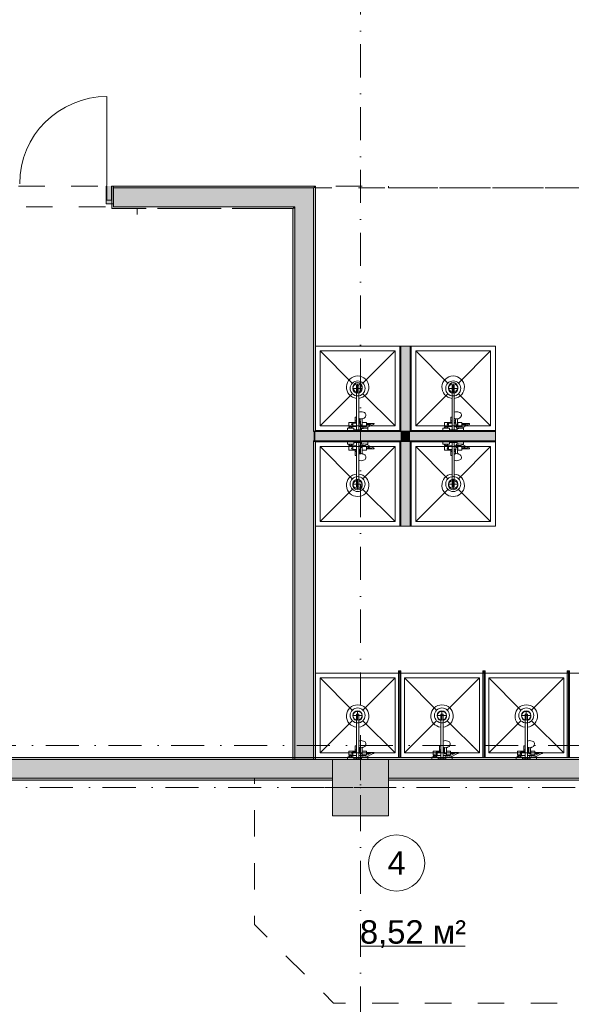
# Model space of a CAD drawing. Header units: millimetres. Extents: x -14761 to 157739, y -22400 to 107990.
# Tile 28 of 81: x 59362 to 65251, y 33687 to 44196. Entities that reach past the tile are written whole.
import ezdxf

# ---------------------------------------------------------------- set-up
doc = ezdxf.new("R2010")
doc.units = ezdxf.units.MM
doc.header["$MEASUREMENT"] = 0
doc.linetypes.add('Штриховая', pattern=[564.444447, 282.222223, -282.222223])
doc.linetypes.add('Штрихпунктирная', pattern=[670.277762, 352.777767, -176.388884, 0, -141.111112])
for name, color, linetype in [('Интерьер - Оборудование', 7, 'Continuous'), ('Интерьер - Оборудование бань', 7, 'Continuous'), ('Интерьер - Сантехника', 7, 'Continuous'), ('Конструктив - Колонны', 7, 'Continuous'), ('Конструктив - Навесные Стены', 7, 'Continuous'), ('Конструктив - Стены Блок 100 нов', 7, 'Continuous'), ('Конструктив - Стены Блок 200 нов', 7, 'Continuous'), ('Элемент Модели - Зона', 7, 'Continuous'), ('Элемент Модели - Оси', 7, 'Continuous')]:
    doc.layers.add(name, color=color, linetype=linetype)
doc.styles.add('СГЕНЕРИР_СТИЛЬ_1', font='txt')

msp = doc.modelspace()

# ---------------------------------------------------------------- hatches: boundary and pattern name
at = {"layer": 'Интерьер - Оборудование', "linetype": 'Continuous', "lineweight": 0, "true_color": 0x00007f}
for points in [[(63432, 37247), (63407, 37247), (63407, 37222), (63432, 37222)], [(64332, 37247), (64307, 37247), (64307, 37222), (64332, 37222)], [(65232, 37247), (65207, 37247), (65207, 37222), (65232, 37222)]]:
    msp.add_hatch(color=176, dxfattribs=at).paths.add_polyline_path(points)
at = {"layer": 'Интерьер - Оборудование', "linetype": 'Continuous', "lineweight": 0, "true_color": 0x000000}
for points in [[(63431, 36322), (63431, 37222), (63407, 37222), (63407, 36322)], [(64331, 36322), (64331, 37222), (64307, 37222), (64307, 36322)], [(65231, 36322), (65231, 37222), (65207, 37222), (65207, 36322)]]:
    msp.add_hatch(color=18, dxfattribs=at).paths.add_polyline_path(points)
at = {"layer": 'Конструктив - Колонны', "linetype": 'Continuous', "lineweight": 0, "true_color": 0x000000}
msp.add_hatch(color=18, dxfattribs=at).paths.add_polyline_path([(62700, 35700), (63300, 35700), (63300, 36300), (62700, 36300)])
at = {"layer": 'Конструктив - Навесные Стены', "linetype": 'Continuous', "lineweight": 0, "true_color": 0x000000}
for points in [[(60285, 42230), (60365, 42230), (60365, 42420), (60285, 42420)], [(60294, 42270), (60344, 42270), (60344, 42420), (60294, 42420)]]:
    msp.add_hatch(color=18, dxfattribs=at).paths.add_polyline_path(points)
at = {"layer": 'Конструктив - Стены Блок 100 нов', "linetype": 'Continuous', "lineweight": 0, "true_color": 0x000000}
for points in [[(63420, 40710), (63420, 39810), (63430, 39810), (63430, 40710)], [(63430, 40710), (63430, 39810), (63530, 39810), (63530, 40710)], [(63540, 39810), (63540, 40710), (63530, 40710), (63530, 39810)], [(62500, 39800), (62500, 39700), (62520, 39700), (62520, 39800)], [(63420, 39810), (62520, 39810), (62520, 39800), (63420, 39800)], [(63430, 39800), (62520, 39800), (62520, 39700), (63430, 39700)], [(63430, 39810), (63420, 39810), (63420, 39800), (63430, 39800)], [(63530, 39810), (63430, 39810), (63430, 39800), (63530, 39800)], [(63530, 39800), (63430, 39800), (63430, 39700), (63530, 39700)], [(63540, 39810), (63530, 39810), (63530, 39800), (63540, 39800)], [(63530, 39700), (64440, 39700), (64440, 39800), (63530, 39800)], [(63540, 39800), (64440, 39800), (64440, 39810), (63540, 39810)], [(63420, 39700), (62520, 39700), (62520, 39690), (63420, 39690)], [(63430, 39700), (63420, 39700), (63420, 39690), (63430, 39690)], [(63420, 39690), (63420, 38790), (63430, 38790), (63430, 39690)], [(63530, 39700), (63430, 39700), (63430, 39690), (63530, 39690)], [(63430, 39690), (63430, 38790), (63530, 38790), (63530, 39690)], [(63540, 39700), (63530, 39700), (63530, 39690), (63540, 39690)], [(63540, 38790), (63540, 39690), (63530, 39690), (63530, 38790)], [(63540, 39690), (64440, 39690), (64440, 39700), (63540, 39700)]]:
    msp.add_hatch(color=18, dxfattribs=at).paths.add_polyline_path(points)
at = {"layer": 'Конструктив - Стены Блок 200 нов', "linetype": 'Continuous', "lineweight": 0, "true_color": 0x000000}
for points in [[(60365, 42180), (60365, 42200), (60365, 42420), (60345, 42420), (60345, 42180)], [(62500, 42420), (60365, 42420), (60365, 42400), (62500, 42400)], [(60365, 42400), (60365, 42200), (62300, 42200), (62300, 42400)], [(62300, 42200), (62500, 42400), (62300, 42400)], [(62300, 42200), (62500, 42200), (62500, 42400)], [(62500, 42400), (62520, 42420), (62500, 42420)], [(62500, 42400), (62520, 42400), (62520, 42420)], [(62500, 42400), (62500, 39810), (62520, 39810), (62520, 42400)], [(60365, 42200), (60365, 42180), (60712, 42180), (60712, 42200)], [(60832, 42180), (61512, 42180), (61512, 42200), (60832, 42200)], [(61632, 42180), (62280, 42180), (62280, 42200), (61632, 42200)], [(62280, 42180), (62300, 42200), (62280, 42200)], [(62280, 42180), (62300, 42180), (62300, 42200)], [(62280, 42180), (62280, 36302), (62300, 36302), (62300, 42180)], [(62300, 42200), (62300, 39800), (62500, 39800), (62500, 42200)], [(62300, 39800), (62300, 39700), (62500, 39700), (62500, 39800)], [(62500, 39810), (62500, 39800), (62520, 39800), (62520, 39810)], [(62300, 39700), (62300, 36302), (62500, 36302), (62500, 39700)], [(62500, 39700), (62500, 39690), (62520, 39690), (62520, 39700)], [(62500, 39690), (62500, 36302), (62520, 36302), (62520, 39690)], [(51920, 36300), (69980, 36300), (69980, 36320), (51920, 36320)], [(54300, 36300), (54300, 36100), (62700, 36100), (62700, 36300)], [(63300, 36300), (63300, 36100), (67825, 36100), (67825, 36300)], [(54300, 36080), (62700, 36080), (62700, 36100), (54300, 36100)], [(63300, 36080), (67805, 36080), (67805, 36100), (63300, 36100)]]:
    msp.add_hatch(color=18, dxfattribs=at).paths.add_polyline_path(points)

# ---------------------------------------------------------------- linework, layer by layer
at = {"layer": 'Интерьер - Оборудование', "color": 7, "linetype": 'Continuous', "lineweight": 15}
for p, q in [((62958, 40154), (62958, 40295)), ((62958, 40295), (62982, 40295)), ((62982, 40154), (62982, 40295)), ((63978, 40154), (63978, 40295)), ((63978, 40295), (64002, 40295)), ((64002, 40154), (64002, 40295)), ((62958, 39854), (62958, 39955)), ((62982, 40007), (62982, 39854)), ((62982, 39952), (62982, 39952)), ((62984, 39940), (62982, 39941)), ((62982, 39938), (62982, 39938)), ((62989, 39939), (62984, 39940)), ((62998, 39937), (62989, 39939)), ((62995, 39898), (62995, 39938)), ((62996, 39937), (62996, 39919)), ((63007, 39936), (62998, 39937)), ((63016, 39937), (63007, 39936)), ((63018, 39937), (63016, 39937)), ((63978, 39854), (63978, 39955)), ((64002, 40007), (64002, 39854)), ((64002, 39952), (64002, 39952)), ((64004, 39940), (64002, 39941)), ((64002, 39938), (64002, 39938)), ((64009, 39939), (64004, 39940)), ((64018, 39937), (64009, 39939)), ((64015, 39898), (64015, 39938)), ((64016, 39937), (64016, 39919)), ((64027, 39936), (64018, 39937)), ((64036, 39937), (64027, 39936)), ((64038, 39937), (64036, 39937)), ((62877, 39836), (62913, 39836)), ((62881, 39858), (62909, 39858)), ((62881, 39850), (62909, 39850)), ((62886, 39836), (62886, 39850)), ((62904, 39836), (62904, 39850)), ((62920, 39858), (62920, 39890)), ((62920, 39890), (62958, 39890)), ((62945, 39913), (62958, 39913)), ((62945, 39898), (62958, 39898)), ((62995, 39913), (62982, 39913)), ((62997, 39898), (62982, 39898)), ((62997, 39890), (62982, 39890)), ((62996, 39919), (62997, 39877)), ((62997, 39877), (62997, 39875)), ((62997, 39875), (62998, 39874)), ((62998, 39874), (62999, 39872)), ((62999, 39872), (63000, 39871)), ((63000, 39871), (63002, 39871)), ((63014, 39854), (63001, 39854)), ((63002, 39871), (63002, 39871)), ((63004, 39870), (63002, 39871)), ((63002, 39871), (63002, 39871)), ((63002, 39871), (63004, 39870)), ((63007, 39869), (63004, 39870)), ((63004, 39870), (63010, 39870)), ((63010, 39870), (63007, 39869)), ((63012, 39871), (63010, 39870)), ((63010, 39870), (63012, 39871)), ((63012, 39833), (63011, 39833)), ((63012, 39871), (63012, 39871)), ((63012, 39871), (63012, 39871)), ((63012, 39871), (63013, 39871)), ((63013, 39833), (63012, 39833)), ((63013, 39871), (63015, 39872)), ((63026, 39831), (63013, 39833)), ((63015, 39872), (63016, 39874)), ((63016, 39874), (63017, 39875)), ((63017, 39898), (63017, 39877)), ((63020, 39890), (63017, 39890)), ((63017, 39875), (63017, 39877)), ((63020, 39890), (63020, 39858)), ((63020, 39868), (63020, 39865)), ((63020, 39865), (63020, 39862)), ((63020, 39862), (63020, 39859)), ((63027, 39831), (63026, 39831)), ((63028, 39844), (63027, 39844)), ((63032, 39831), (63027, 39831)), ((63047, 39848), (63028, 39844)), ((63059, 39858), (63031, 39858)), ((63031, 39850), (63036, 39850)), ((63051, 39835), (63032, 39831)), ((63036, 39850), (63054, 39850)), ((63036, 39845), (63036, 39850)), ((63059, 39852), (63047, 39848)), ((63063, 39839), (63051, 39835)), ((63052, 39835), (63052, 39835)), ((63054, 39850), (63054, 39850)), ((63054, 39850), (63054, 39850)), ((63054, 39836), (63063, 39836)), ((63063, 39874), (63063, 39887)), ((63123, 39882), (63104, 39874)), ((63137, 39886), (63123, 39882)), ((63137, 39886), (63139, 39887)), ((63897, 39836), (63933, 39836)), ((63901, 39858), (63929, 39858)), ((63901, 39850), (63929, 39850)), ((63906, 39836), (63906, 39850)), ((63924, 39836), (63924, 39850)), ((63940, 39858), (63940, 39890)), ((63940, 39890), (63978, 39890)), ((63965, 39913), (63978, 39913)), ((63965, 39898), (63978, 39898)), ((64015, 39913), (64002, 39913)), ((64017, 39898), (64002, 39898)), ((64017, 39890), (64002, 39890)), ((64016, 39919), (64017, 39877)), ((64017, 39877), (64017, 39875)), ((64017, 39875), (64018, 39874)), ((64018, 39874), (64019, 39872)), ((64019, 39872), (64020, 39871)), ((64020, 39871), (64022, 39871)), ((64034, 39854), (64021, 39854)), ((64022, 39871), (64022, 39871)), ((64024, 39870), (64022, 39871)), ((64022, 39871), (64022, 39871)), ((64022, 39871), (64024, 39870)), ((64027, 39869), (64024, 39870)), ((64024, 39870), (64030, 39870)), ((64030, 39870), (64027, 39869)), ((64032, 39871), (64030, 39870)), ((64030, 39870), (64032, 39871)), ((64032, 39833), (64031, 39833)), ((64032, 39871), (64032, 39871)), ((64032, 39871), (64032, 39871)), ((64032, 39871), (64033, 39871)), ((64033, 39833), (64032, 39833)), ((64033, 39871), (64035, 39872)), ((64046, 39831), (64033, 39833)), ((64035, 39872), (64036, 39874)), ((64036, 39874), (64037, 39875)), ((64037, 39898), (64037, 39877)), ((64040, 39890), (64037, 39890)), ((64037, 39875), (64037, 39877)), ((64040, 39890), (64040, 39858)), ((64040, 39868), (64040, 39865)), ((64040, 39865), (64040, 39862)), ((64040, 39862), (64040, 39859)), ((64047, 39831), (64046, 39831)), ((64048, 39844), (64047, 39844)), ((64052, 39831), (64047, 39831)), ((64067, 39848), (64048, 39844)), ((64079, 39858), (64051, 39858)), ((64051, 39850), (64056, 39850)), ((64071, 39835), (64052, 39831)), ((64056, 39850), (64074, 39850)), ((64056, 39845), (64056, 39850)), ((64079, 39852), (64067, 39848)), ((64083, 39839), (64071, 39835)), ((64072, 39835), (64072, 39835)), ((64074, 39850), (64074, 39850)), ((64074, 39850), (64074, 39850)), ((64074, 39836), (64083, 39836)), ((64083, 39874), (64083, 39887)), ((64143, 39882), (64124, 39874)), ((64157, 39886), (64143, 39882)), ((64157, 39886), (64159, 39887)), ((62958, 39818), (62982, 39818)), ((63978, 39818), (64002, 39818)), ((62877, 39664), (62913, 39664)), ((62881, 39650), (62909, 39650)), ((62881, 39642), (62909, 39642)), ((62886, 39664), (62886, 39650)), ((62904, 39664), (62904, 39650)), ((62920, 39642), (62920, 39610)), ((62958, 39682), (62982, 39682)), ((62958, 39646), (62958, 39545)), ((62982, 39493), (62982, 39646)), ((62996, 39581), (62997, 39623)), ((62997, 39625), (62998, 39626)), ((62997, 39623), (62997, 39625)), ((62998, 39626), (62999, 39628)), ((62999, 39628), (63000, 39629)), ((63000, 39629), (63002, 39629)), ((63014, 39646), (63001, 39646)), ((63004, 39630), (63002, 39629)), ((63002, 39629), (63004, 39630)), ((63002, 39629), (63002, 39629)), ((63002, 39629), (63002, 39629)), ((63007, 39631), (63004, 39630)), ((63004, 39630), (63010, 39630)), ((63010, 39630), (63007, 39631)), ((63012, 39629), (63010, 39630)), ((63010, 39630), (63012, 39629)), ((63012, 39667), (63011, 39667)), ((63013, 39667), (63012, 39667)), ((63012, 39629), (63012, 39629)), ((63012, 39629), (63012, 39629)), ((63012, 39629), (63013, 39629)), ((63026, 39669), (63013, 39667)), ((63013, 39629), (63015, 39628)), ((63015, 39628), (63016, 39626)), ((63016, 39626), (63017, 39625)), ((63017, 39625), (63017, 39623)), ((63017, 39602), (63017, 39623)), ((63020, 39610), (63020, 39642)), ((63020, 39638), (63020, 39641)), ((63020, 39635), (63020, 39638)), ((63020, 39632), (63020, 39635)), ((63027, 39670), (63026, 39669)), ((63032, 39669), (63027, 39670)), ((63028, 39656), (63027, 39656)), ((63047, 39652), (63028, 39656)), ((63031, 39650), (63036, 39650)), ((63059, 39642), (63031, 39642)), ((63051, 39665), (63032, 39669)), ((63036, 39655), (63036, 39650)), ((63036, 39650), (63054, 39650)), ((63059, 39648), (63047, 39652)), ((63063, 39661), (63051, 39665)), ((63052, 39665), (63052, 39665)), ((63054, 39664), (63063, 39664)), ((63054, 39650), (63054, 39650)), ((63054, 39650), (63054, 39650)), ((63063, 39627), (63063, 39614)), ((63123, 39618), (63104, 39627)), ((63137, 39614), (63123, 39618)), ((63897, 39664), (63933, 39664)), ((63901, 39650), (63929, 39650)), ((63901, 39642), (63929, 39642)), ((63906, 39664), (63906, 39650)), ((63924, 39664), (63924, 39650)), ((63940, 39642), (63940, 39610)), ((63978, 39682), (64002, 39682)), ((63978, 39646), (63978, 39545)), ((64002, 39493), (64002, 39646)), ((64016, 39581), (64017, 39623)), ((64017, 39625), (64018, 39626)), ((64017, 39623), (64017, 39625)), ((64018, 39626), (64019, 39628)), ((64019, 39628), (64020, 39629)), ((64020, 39629), (64022, 39629)), ((64034, 39646), (64021, 39646)), ((64024, 39630), (64022, 39629)), ((64022, 39629), (64024, 39630)), ((64022, 39629), (64022, 39629)), ((64022, 39629), (64022, 39629)), ((64027, 39631), (64024, 39630)), ((64024, 39630), (64030, 39630)), ((64030, 39630), (64027, 39631)), ((64032, 39629), (64030, 39630)), ((64030, 39630), (64032, 39629)), ((64032, 39667), (64031, 39667)), ((64033, 39667), (64032, 39667)), ((64032, 39629), (64032, 39629)), ((64032, 39629), (64032, 39629)), ((64032, 39629), (64033, 39629)), ((64046, 39669), (64033, 39667)), ((64033, 39629), (64035, 39628)), ((64035, 39628), (64036, 39626)), ((64036, 39626), (64037, 39625)), ((64037, 39625), (64037, 39623)), ((64037, 39602), (64037, 39623)), ((64040, 39610), (64040, 39642)), ((64040, 39638), (64040, 39641)), ((64040, 39635), (64040, 39638)), ((64040, 39632), (64040, 39635)), ((64047, 39670), (64046, 39669)), ((64052, 39669), (64047, 39670)), ((64048, 39656), (64047, 39656)), ((64067, 39652), (64048, 39656)), ((64051, 39650), (64056, 39650)), ((64079, 39642), (64051, 39642)), ((64071, 39665), (64052, 39669)), ((64056, 39655), (64056, 39650)), ((64056, 39650), (64074, 39650)), ((64079, 39648), (64067, 39652)), ((64083, 39661), (64071, 39665)), ((64072, 39665), (64072, 39665)), ((64074, 39664), (64083, 39664)), ((64074, 39650), (64074, 39650)), ((64074, 39650), (64074, 39650)), ((64083, 39627), (64083, 39614)), ((64143, 39618), (64124, 39627)), ((64157, 39614), (64143, 39618)), ((62920, 39610), (62958, 39610)), ((62945, 39602), (62958, 39602)), ((62945, 39587), (62958, 39587)), ((62997, 39610), (62982, 39610)), ((62997, 39602), (62982, 39602)), ((62995, 39587), (62982, 39587)), ((62982, 39562), (62982, 39562)), ((62984, 39560), (62982, 39559)), ((62982, 39548), (62982, 39548)), ((62989, 39561), (62984, 39560)), ((62998, 39563), (62989, 39561)), ((62995, 39602), (62995, 39562)), ((62996, 39563), (62996, 39581)), ((63007, 39564), (62998, 39563)), ((63016, 39563), (63007, 39564)), ((63018, 39563), (63016, 39563)), ((63020, 39610), (63017, 39610)), ((63137, 39614), (63139, 39614)), ((63940, 39610), (63978, 39610)), ((63965, 39602), (63978, 39602)), ((63965, 39587), (63978, 39587)), ((64017, 39610), (64002, 39610)), ((64017, 39602), (64002, 39602)), ((64015, 39587), (64002, 39587)), ((64002, 39562), (64002, 39562)), ((64004, 39560), (64002, 39559)), ((64002, 39548), (64002, 39548)), ((64009, 39561), (64004, 39560)), ((64018, 39563), (64009, 39561)), ((64015, 39602), (64015, 39562)), ((64016, 39563), (64016, 39581)), ((64027, 39564), (64018, 39563)), ((64036, 39563), (64027, 39564)), ((64038, 39563), (64036, 39563)), ((64040, 39610), (64037, 39610)), ((64157, 39614), (64159, 39614)), ((62958, 39346), (62958, 39205)), ((62982, 39346), (62982, 39205)), ((63978, 39346), (63978, 39205)), ((64002, 39346), (64002, 39205)), ((62958, 39205), (62982, 39205)), ((63978, 39205), (64002, 39205)), ((63407, 37222), (63407, 36322)), ((63407, 37222), (63407, 37222)), ((63431, 37222), (63432, 37222)), ((63432, 37222), (63432, 36322)), ((64307, 37222), (64307, 36322)), ((64307, 37222), (64307, 37222)), ((64331, 37222), (64332, 37222)), ((64332, 37222), (64332, 36322)), ((65207, 37222), (65207, 36322)), ((65207, 37222), (65207, 37222)), ((65231, 37222), (65232, 37222)), ((65232, 37222), (65232, 36322)), ((62958, 36644), (62958, 36785)), ((62958, 36785), (62982, 36785)), ((62982, 36644), (62982, 36785)), ((63858, 36644), (63858, 36785)), ((63858, 36785), (63882, 36785)), ((63882, 36644), (63882, 36785)), ((64758, 36644), (64758, 36785)), ((64758, 36785), (64782, 36785)), ((64782, 36644), (64782, 36785)), ((62982, 36497), (62982, 36344)), ((63882, 36497), (63882, 36344)), ((64782, 36497), (64782, 36344)), ((62920, 36348), (62920, 36380)), ((62920, 36380), (62958, 36380)), ((62945, 36403), (62958, 36403)), ((62945, 36388), (62958, 36388)), ((62958, 36344), (62958, 36445)), ((62982, 36442), (62982, 36442)), ((62984, 36430), (62982, 36431)), ((62982, 36428), (62982, 36428)), ((62995, 36403), (62982, 36403)), ((62997, 36388), (62982, 36388)), ((62997, 36380), (62982, 36380)), ((62989, 36429), (62984, 36430)), ((62998, 36427), (62989, 36429)), ((62995, 36388), (62995, 36428)), ((62996, 36427), (62996, 36409)), ((62996, 36409), (62997, 36367)), ((62997, 36367), (62997, 36365)), ((62997, 36365), (62998, 36364)), ((63007, 36426), (62998, 36427)), ((62998, 36364), (62999, 36362)), ((62999, 36362), (63000, 36361)), ((63000, 36361), (63002, 36361)), ((63002, 36361), (63002, 36361)), ((63004, 36360), (63002, 36361)), ((63002, 36361), (63002, 36361)), ((63002, 36361), (63004, 36360)), ((63004, 36360), (63010, 36360)), ((63016, 36427), (63007, 36426)), ((63012, 36361), (63010, 36360)), ((63010, 36360), (63012, 36361)), ((63012, 36361), (63012, 36361)), ((63012, 36361), (63012, 36361)), ((63012, 36361), (63013, 36361)), ((63013, 36361), (63015, 36362)), ((63015, 36362), (63016, 36364)), ((63018, 36427), (63016, 36427)), ((63016, 36364), (63017, 36365)), ((63017, 36388), (63017, 36367)), ((63020, 36380), (63017, 36380)), ((63017, 36365), (63017, 36367)), ((63020, 36380), (63020, 36348)), ((63063, 36363), (63063, 36376)), ((63123, 36372), (63104, 36363)), ((63137, 36376), (63123, 36372)), ((63137, 36376), (63139, 36376)), ((63820, 36348), (63820, 36380)), ((63820, 36380), (63858, 36380)), ((63845, 36403), (63858, 36403)), ((63845, 36388), (63858, 36388)), ((63858, 36344), (63858, 36445)), ((63882, 36442), (63882, 36442)), ((63884, 36430), (63882, 36431)), ((63882, 36428), (63882, 36428)), ((63895, 36403), (63882, 36403)), ((63897, 36388), (63882, 36388)), ((63897, 36380), (63882, 36380)), ((63889, 36429), (63884, 36430)), ((63898, 36427), (63889, 36429)), ((63895, 36388), (63895, 36428)), ((63896, 36427), (63896, 36409)), ((63896, 36409), (63897, 36367)), ((63897, 36367), (63897, 36365)), ((63897, 36365), (63898, 36364)), ((63907, 36426), (63898, 36427)), ((63898, 36364), (63899, 36362)), ((63899, 36362), (63900, 36361)), ((63900, 36361), (63902, 36361)), ((63902, 36361), (63902, 36361)), ((63904, 36360), (63902, 36361)), ((63902, 36361), (63902, 36361)), ((63902, 36361), (63904, 36360)), ((63904, 36360), (63910, 36360)), ((63916, 36427), (63907, 36426)), ((63912, 36361), (63910, 36360)), ((63910, 36360), (63912, 36361)), ((63912, 36361), (63912, 36361)), ((63912, 36361), (63912, 36361)), ((63912, 36361), (63913, 36361)), ((63913, 36361), (63915, 36362)), ((63915, 36362), (63916, 36364)), ((63918, 36427), (63916, 36427)), ((63916, 36364), (63917, 36365)), ((63917, 36388), (63917, 36367)), ((63920, 36380), (63917, 36380)), ((63917, 36365), (63917, 36367)), ((63920, 36380), (63920, 36348)), ((63963, 36363), (63963, 36376)), ((64023, 36372), (64004, 36363)), ((64037, 36376), (64023, 36372)), ((64037, 36376), (64039, 36376)), ((64720, 36348), (64720, 36380)), ((64720, 36380), (64758, 36380)), ((64745, 36403), (64758, 36403)), ((64745, 36388), (64758, 36388)), ((64758, 36344), (64758, 36445)), ((64782, 36442), (64782, 36442)), ((64784, 36430), (64782, 36431)), ((64782, 36428), (64782, 36428)), ((64795, 36403), (64782, 36403)), ((64797, 36388), (64782, 36388)), ((64797, 36380), (64782, 36380)), ((64789, 36429), (64784, 36430)), ((64798, 36427), (64789, 36429)), ((64795, 36388), (64795, 36428)), ((64796, 36427), (64796, 36409)), ((64796, 36409), (64797, 36367)), ((64797, 36367), (64797, 36365)), ((64797, 36365), (64798, 36364)), ((64807, 36426), (64798, 36427)), ((64798, 36364), (64799, 36362)), ((64799, 36362), (64800, 36361)), ((64800, 36361), (64802, 36361)), ((64802, 36361), (64802, 36361)), ((64804, 36360), (64802, 36361)), ((64802, 36361), (64802, 36361)), ((64802, 36361), (64804, 36360)), ((64804, 36360), (64810, 36360)), ((64816, 36427), (64807, 36426)), ((64812, 36361), (64810, 36360)), ((64810, 36360), (64812, 36361)), ((64812, 36361), (64812, 36361)), ((64812, 36361), (64812, 36361)), ((64812, 36361), (64813, 36361)), ((64813, 36361), (64815, 36362)), ((64815, 36362), (64816, 36364)), ((64818, 36427), (64816, 36427)), ((64816, 36364), (64817, 36365)), ((64817, 36388), (64817, 36367)), ((64820, 36380), (64817, 36380)), ((64817, 36365), (64817, 36367)), ((64820, 36380), (64820, 36348)), ((64863, 36363), (64863, 36376)), ((64923, 36372), (64904, 36363)), ((64937, 36376), (64923, 36372)), ((64937, 36376), (64939, 36376)), ((62877, 36326), (62913, 36326)), ((62881, 36348), (62909, 36348)), ((62881, 36340), (62909, 36340)), ((62886, 36326), (62886, 36340)), ((62904, 36326), (62904, 36340)), ((62958, 36308), (62982, 36308)), ((63014, 36344), (63001, 36344)), ((63007, 36359), (63004, 36360)), ((63010, 36360), (63007, 36359)), ((63012, 36323), (63011, 36323)), ((63013, 36323), (63012, 36323)), ((63026, 36321), (63013, 36323)), ((63020, 36358), (63020, 36355)), ((63020, 36355), (63020, 36352)), ((63020, 36352), (63020, 36349)), ((63027, 36321), (63026, 36321)), ((63028, 36334), (63027, 36334)), ((63032, 36321), (63027, 36321)), ((63047, 36338), (63028, 36334)), ((63059, 36348), (63031, 36348)), ((63031, 36340), (63036, 36340)), ((63051, 36325), (63032, 36321)), ((63036, 36340), (63054, 36340)), ((63036, 36335), (63036, 36340)), ((63059, 36342), (63047, 36338)), ((63063, 36329), (63051, 36325)), ((63052, 36325), (63052, 36325)), ((63054, 36340), (63054, 36340)), ((63054, 36340), (63054, 36340)), ((63054, 36326), (63063, 36326)), ((63407, 36322), (63407, 36322)), ((63432, 36322), (63431, 36322)), ((63777, 36326), (63813, 36326)), ((63781, 36348), (63809, 36348)), ((63781, 36340), (63809, 36340)), ((63786, 36326), (63786, 36340)), ((63804, 36326), (63804, 36340)), ((63858, 36308), (63882, 36308)), ((63914, 36344), (63901, 36344)), ((63907, 36359), (63904, 36360)), ((63910, 36360), (63907, 36359)), ((63912, 36323), (63911, 36323)), ((63913, 36323), (63912, 36323)), ((63926, 36321), (63913, 36323)), ((63920, 36358), (63920, 36355)), ((63920, 36355), (63920, 36352)), ((63920, 36352), (63920, 36349)), ((63927, 36321), (63926, 36321)), ((63928, 36334), (63927, 36334)), ((63932, 36321), (63927, 36321)), ((63947, 36338), (63928, 36334)), ((63959, 36348), (63931, 36348)), ((63931, 36340), (63936, 36340)), ((63951, 36325), (63932, 36321)), ((63936, 36340), (63954, 36340)), ((63936, 36335), (63936, 36340)), ((63959, 36342), (63947, 36338)), ((63963, 36329), (63951, 36325)), ((63952, 36325), (63952, 36325)), ((63954, 36340), (63954, 36340)), ((63954, 36340), (63954, 36340)), ((63954, 36326), (63963, 36326)), ((64307, 36322), (64307, 36322)), ((64332, 36322), (64331, 36322)), ((64677, 36326), (64713, 36326)), ((64681, 36348), (64709, 36348)), ((64681, 36340), (64709, 36340)), ((64686, 36326), (64686, 36340)), ((64704, 36326), (64704, 36340)), ((64758, 36308), (64782, 36308)), ((64814, 36344), (64801, 36344)), ((64807, 36359), (64804, 36360)), ((64810, 36360), (64807, 36359)), ((64812, 36323), (64811, 36323)), ((64813, 36323), (64812, 36323)), ((64826, 36321), (64813, 36323)), ((64820, 36358), (64820, 36355)), ((64820, 36355), (64820, 36352)), ((64820, 36352), (64820, 36349)), ((64827, 36321), (64826, 36321)), ((64828, 36334), (64827, 36334)), ((64832, 36321), (64827, 36321)), ((64847, 36338), (64828, 36334)), ((64859, 36348), (64831, 36348)), ((64831, 36340), (64836, 36340)), ((64851, 36325), (64832, 36321)), ((64836, 36340), (64854, 36340)), ((64836, 36335), (64836, 36340)), ((64859, 36342), (64847, 36338)), ((64863, 36329), (64851, 36325)), ((64852, 36325), (64852, 36325)), ((64854, 36340), (64854, 36340)), ((64854, 36340), (64854, 36340)), ((64854, 36326), (64863, 36326)), ((65207, 36322), (65207, 36322)), ((65232, 36322), (65231, 36322))]:
    msp.add_line(p, q, dxfattribs=at)
at = {"layer": 'Интерьер - Оборудование', "color": 7, "linetype": 'Continuous', "lineweight": 15, "flags": 128}
for points in [[(62958, 40154, -19.949874), (62982, 40154), (62982, 40007), (62994, 40010), (63007, 40011), (63020, 40010), (63032, 40007), (63042, 40002), (63050, 39997), (63055, 39990), (63057, 39982), (63057, 39972), (63056, 39968), (63055, 39961), (63053, 39958), (63049, 39952), (63046, 39950), (63039, 39944), (63030, 39940), (63025, 39939), (63018, 39937), (63017, 39919), (63017, 39898), (63063, 39898), (63063, 39887), (63139, 39887, -0.853753), (63141, 39874), (63128, 39870), (63109, 39861), (63082, 39846), (63063, 39839), (63063, 39836), (63079, 39836), (63079, 39810), (63011, 39810), (63011, 39833), (63010, 39834), (63009, 39834), (63008, 39835), (63008, 39836), (63000, 39854), (62982, 39854), (62982, 39818), (63010, 39818), (63010, 39810), (62930, 39810), (62930, 39818), (62958, 39818), (62958, 39854), (62920, 39854), (62920, 39858), (62909, 39858), (62909, 39850), (62913, 39850), (62913, 39836), (62929, 39836), (62929, 39810), (62861, 39810), (62861, 39836), (62877, 39836), (62877, 39850), (62881, 39850), (62881, 39858), (62877, 39858), (62877, 39898), (62945, 39898), (62945, 39955), (62946, 39955), (62947, 39955), (62950, 39955), (62953, 39955), (62957, 39955), (62958, 39955)], [(63978, 40154, -19.949874), (64002, 40154), (64002, 40007), (64014, 40010), (64027, 40011), (64040, 40010), (64052, 40007), (64062, 40002), (64070, 39997), (64075, 39990), (64077, 39982), (64077, 39972), (64076, 39968), (64075, 39961), (64073, 39958), (64069, 39952), (64066, 39950), (64059, 39944), (64050, 39940), (64045, 39939), (64038, 39937), (64037, 39919), (64037, 39898), (64083, 39898), (64083, 39887), (64159, 39887, -0.853753), (64161, 39874), (64148, 39870), (64129, 39861), (64102, 39846), (64083, 39839), (64083, 39836), (64099, 39836), (64099, 39810), (64031, 39810), (64031, 39833), (64030, 39834), (64029, 39834), (64028, 39835), (64028, 39836), (64020, 39854), (64002, 39854), (64002, 39818), (64030, 39818), (64030, 39810), (63950, 39810), (63950, 39818), (63978, 39818), (63978, 39854), (63940, 39854), (63940, 39858), (63929, 39858), (63929, 39850), (63933, 39850), (63933, 39836), (63949, 39836), (63949, 39810), (63881, 39810), (63881, 39836), (63897, 39836), (63897, 39850), (63901, 39850), (63901, 39858), (63897, 39858), (63897, 39898), (63965, 39898), (63965, 39955), (63966, 39955), (63967, 39955), (63970, 39955), (63973, 39955), (63977, 39955), (63978, 39955)], [(62958, 39346, 19.949874), (62982, 39346), (62982, 39493), (62994, 39490), (63007, 39489), (63020, 39490), (63032, 39493), (63042, 39498), (63050, 39503), (63055, 39510), (63057, 39518), (63057, 39528), (63056, 39532), (63055, 39539), (63053, 39542), (63049, 39548), (63046, 39550), (63039, 39556), (63030, 39560), (63025, 39561), (63018, 39563), (63017, 39581), (63017, 39602), (63063, 39602), (63063, 39614), (63139, 39614, 0.853753), (63141, 39626), (63128, 39630), (63109, 39639), (63082, 39654), (63063, 39661), (63063, 39664), (63079, 39664), (63079, 39690), (63011, 39690), (63011, 39667), (63010, 39667), (63009, 39666), (63008, 39665), (63008, 39664), (63000, 39646), (62982, 39646), (62982, 39682), (63010, 39682), (63010, 39690), (62930, 39690), (62930, 39682), (62958, 39682), (62958, 39646), (62920, 39646), (62920, 39642), (62909, 39642), (62909, 39650), (62913, 39650), (62913, 39664), (62929, 39664), (62929, 39690), (62861, 39690), (62861, 39664), (62877, 39664), (62877, 39650), (62881, 39650), (62881, 39642), (62877, 39642), (62877, 39602), (62945, 39602), (62945, 39545), (62946, 39545), (62947, 39545), (62950, 39545), (62953, 39545), (62957, 39545), (62958, 39545)], [(63978, 39346, 19.949874), (64002, 39346), (64002, 39493), (64014, 39490), (64027, 39489), (64040, 39490), (64052, 39493), (64062, 39498), (64070, 39503), (64075, 39510), (64077, 39518), (64077, 39528), (64076, 39532), (64075, 39539), (64073, 39542), (64069, 39548), (64066, 39550), (64059, 39556), (64050, 39560), (64045, 39561), (64038, 39563), (64037, 39581), (64037, 39602), (64083, 39602), (64083, 39614), (64159, 39614, 0.853753), (64161, 39626), (64148, 39630), (64129, 39639), (64102, 39654), (64083, 39661), (64083, 39664), (64099, 39664), (64099, 39690), (64031, 39690), (64031, 39667), (64030, 39667), (64029, 39666), (64028, 39665), (64028, 39664), (64020, 39646), (64002, 39646), (64002, 39682), (64030, 39682), (64030, 39690), (63950, 39690), (63950, 39682), (63978, 39682), (63978, 39646), (63940, 39646), (63940, 39642), (63929, 39642), (63929, 39650), (63933, 39650), (63933, 39664), (63949, 39664), (63949, 39690), (63881, 39690), (63881, 39664), (63897, 39664), (63897, 39650), (63901, 39650), (63901, 39642), (63897, 39642), (63897, 39602), (63965, 39602), (63965, 39545), (63966, 39545), (63967, 39545), (63970, 39545), (63973, 39545), (63977, 39545), (63978, 39545)], [(62958, 36644, -19.949874), (62982, 36644), (62982, 36497), (62994, 36500), (63007, 36501), (63020, 36500), (63032, 36497), (63042, 36492), (63050, 36487), (63055, 36480), (63057, 36472), (63057, 36462), (63056, 36458), (63055, 36451), (63053, 36448), (63049, 36442), (63046, 36440), (63039, 36434), (63030, 36430), (63025, 36429), (63018, 36427), (63017, 36409), (63017, 36388), (63063, 36388), (63063, 36376), (63139, 36376, -0.853753), (63141, 36364), (63128, 36360), (63109, 36351), (63082, 36336), (63063, 36329), (63063, 36326), (63079, 36326), (63079, 36300), (63011, 36300), (63011, 36323), (63010, 36323), (63009, 36324), (63008, 36325), (63008, 36326), (63000, 36344), (62982, 36344), (62982, 36308), (63010, 36308), (63010, 36300), (62930, 36300), (62930, 36308), (62958, 36308), (62958, 36344), (62920, 36344), (62920, 36348), (62909, 36348), (62909, 36340), (62913, 36340), (62913, 36326), (62929, 36326), (62929, 36300), (62861, 36300), (62861, 36326), (62877, 36326), (62877, 36340), (62881, 36340), (62881, 36348), (62877, 36348), (62877, 36388), (62945, 36388), (62945, 36445), (62946, 36445), (62947, 36445), (62950, 36445), (62953, 36445), (62957, 36445), (62958, 36445)], [(63858, 36644, -19.949874), (63882, 36644), (63882, 36497), (63894, 36500), (63907, 36501), (63920, 36500), (63932, 36497), (63942, 36492), (63950, 36487), (63955, 36480), (63957, 36472), (63957, 36462), (63956, 36458), (63955, 36451), (63953, 36448), (63949, 36442), (63946, 36440), (63939, 36434), (63930, 36430), (63925, 36429), (63918, 36427), (63917, 36409), (63917, 36388), (63963, 36388), (63963, 36376), (64039, 36376, -0.853753), (64041, 36364), (64028, 36360), (64009, 36351), (63982, 36336), (63963, 36329), (63963, 36326), (63979, 36326), (63979, 36300), (63911, 36300), (63911, 36323), (63910, 36323), (63909, 36324), (63908, 36325), (63908, 36326), (63900, 36344), (63882, 36344), (63882, 36308), (63910, 36308), (63910, 36300), (63830, 36300), (63830, 36308), (63858, 36308), (63858, 36344), (63820, 36344), (63820, 36348), (63809, 36348), (63809, 36340), (63813, 36340), (63813, 36326), (63829, 36326), (63829, 36300), (63761, 36300), (63761, 36326), (63777, 36326), (63777, 36340), (63781, 36340), (63781, 36348), (63777, 36348), (63777, 36388), (63845, 36388), (63845, 36445), (63846, 36445), (63847, 36445), (63850, 36445), (63853, 36445), (63857, 36445), (63858, 36445)], [(64758, 36644, -19.949874), (64782, 36644), (64782, 36497), (64794, 36500), (64807, 36501), (64820, 36500), (64832, 36497), (64842, 36492), (64850, 36487), (64855, 36480), (64857, 36472), (64857, 36462), (64856, 36458), (64855, 36451), (64853, 36448), (64849, 36442), (64846, 36440), (64839, 36434), (64830, 36430), (64825, 36429), (64818, 36427), (64817, 36409), (64817, 36388), (64863, 36388), (64863, 36376), (64939, 36376, -0.853753), (64941, 36364), (64928, 36360), (64909, 36351), (64882, 36336), (64863, 36329), (64863, 36326), (64879, 36326), (64879, 36300), (64811, 36300), (64811, 36323), (64810, 36323), (64809, 36324), (64808, 36325), (64808, 36326), (64800, 36344), (64782, 36344), (64782, 36308), (64810, 36308), (64810, 36300), (64730, 36300), (64730, 36308), (64758, 36308), (64758, 36344), (64720, 36344), (64720, 36348), (64709, 36348), (64709, 36340), (64713, 36340), (64713, 36326), (64729, 36326), (64729, 36300), (64661, 36300), (64661, 36326), (64677, 36326), (64677, 36340), (64681, 36340), (64681, 36348), (64677, 36348), (64677, 36388), (64745, 36388), (64745, 36445), (64746, 36445), (64747, 36445), (64750, 36445), (64753, 36445), (64757, 36445), (64758, 36445)]]:
    msp.add_lwpolyline(points, format="xyb", close=True, dxfattribs=at)
for points in [[(63020, 39854), (63014, 39854), (63018, 39845), (63027, 39844), (63027, 39844), (63027, 39850), (63031, 39850), (63031, 39858), (63020, 39858)], [(63059, 39858), (63059, 39852), (63077, 39858), (63103, 39873), (63104, 39874), (63063, 39874), (63063, 39858)], [(64040, 39854), (64034, 39854), (64038, 39845), (64047, 39844), (64047, 39844), (64047, 39850), (64051, 39850), (64051, 39858), (64040, 39858)], [(64079, 39858), (64079, 39852), (64097, 39858), (64123, 39873), (64124, 39874), (64083, 39874), (64083, 39858)], [(63020, 39646), (63014, 39646), (63018, 39655), (63027, 39656), (63027, 39656), (63027, 39650), (63031, 39650), (63031, 39642), (63020, 39642)], [(63059, 39642), (63059, 39648), (63077, 39642), (63103, 39627), (63104, 39627), (63063, 39627), (63063, 39642)], [(64040, 39646), (64034, 39646), (64038, 39655), (64047, 39656), (64047, 39656), (64047, 39650), (64051, 39650), (64051, 39642), (64040, 39642)], [(64079, 39642), (64079, 39648), (64097, 39642), (64123, 39627), (64124, 39627), (64083, 39627), (64083, 39642)], [(63432, 37247), (63432, 37222), (63407, 37222), (63407, 37247)], [(63431, 36322), (63407, 36322), (63407, 37222), (63431, 37222)], [(64332, 37247), (64332, 37222), (64307, 37222), (64307, 37247)], [(64331, 36322), (64307, 36322), (64307, 37222), (64331, 37222)], [(65232, 37247), (65232, 37222), (65207, 37222), (65207, 37247)], [(65231, 36322), (65207, 36322), (65207, 37222), (65231, 37222)], [(63059, 36348), (63059, 36342), (63077, 36348), (63103, 36363), (63104, 36363), (63063, 36363), (63063, 36348)], [(63959, 36348), (63959, 36342), (63977, 36348), (64003, 36363), (64004, 36363), (63963, 36363), (63963, 36348)], [(64859, 36348), (64859, 36342), (64877, 36348), (64903, 36363), (64904, 36363), (64863, 36363), (64863, 36348)], [(63020, 36344), (63014, 36344), (63018, 36335), (63027, 36334), (63027, 36334), (63027, 36340), (63031, 36340), (63031, 36348), (63020, 36348)], [(63920, 36344), (63914, 36344), (63918, 36335), (63927, 36334), (63927, 36334), (63927, 36340), (63931, 36340), (63931, 36348), (63920, 36348)], [(64820, 36344), (64814, 36344), (64818, 36335), (64827, 36334), (64827, 36334), (64827, 36340), (64831, 36340), (64831, 36348), (64820, 36348)]]:
    msp.add_lwpolyline(points, close=True, dxfattribs=at)
at = {"layer": 'Интерьер - Оборудование', "color": 7, "linetype": 'Continuous', "lineweight": 15}
for centre, radius, start, end in [((62970, 40273), 50, 283.8865, 256.1135), ((63990, 40273), 50, 283.8865, 256.1135), ((62915, 39880), 9, 60, 300), ((63935, 39880), 9, 60, 300), ((62915, 39620), 9, 60, 300), ((63935, 39620), 9, 60, 300), ((62970, 39227), 50, 103.8865, 76.1135), ((63990, 39227), 50, 103.8865, 76.1135), ((62970, 36763), 50, 283.8865, 256.1135), ((63870, 36763), 50, 283.8865, 256.1135), ((64770, 36763), 50, 283.8865, 256.1135), ((62915, 36370), 9, 60, 300), ((63815, 36370), 9, 60, 300), ((64715, 36370), 9, 60, 300)]:
    msp.add_arc(centre, radius, start, end, dxfattribs=at)
at = {"layer": 'Интерьер - Оборудование бань', "color": 7, "linetype": 'Continuous', "lineweight": 15}
msp.add_line((60615, 42115), (60615, 42180), dxfattribs=at)
at = {"layer": 'Интерьер - Сантехника', "color": 7, "linetype": 'Continuous', "lineweight": 15}
for p, q in [((63370, 40660), (62570, 40660)), ((62570, 40660), (62570, 39860)), ((62570, 40660), (62913, 40317)), ((63370, 40660), (63027, 40317)), ((63370, 39860), (63370, 40660)), ((64390, 40660), (63590, 40660)), ((63590, 40660), (63590, 39860)), ((63590, 40660), (63933, 40317)), ((64390, 40660), (64047, 40317)), ((64390, 39860), (64390, 40660)), ((63020, 40260), (62920, 40260)), ((62970, 40310), (62970, 40210)), ((64040, 40260), (63940, 40260)), ((63990, 40310), (63990, 40210)), ((62570, 39860), (62913, 40203)), ((63370, 39860), (63027, 40203)), ((63590, 39860), (63933, 40203)), ((64390, 39860), (64047, 40203)), ((62570, 39860), (63370, 39860)), ((63590, 39860), (64390, 39860)), ((63370, 39640), (62570, 39640)), ((62570, 39640), (62570, 38840)), ((62570, 39640), (62913, 39297)), ((63370, 39640), (63027, 39297)), ((63370, 38840), (63370, 39640)), ((64390, 39640), (63590, 39640)), ((63590, 39640), (63590, 38840)), ((63590, 39640), (63933, 39297)), ((64390, 39640), (64047, 39297)), ((64390, 38840), (64390, 39640)), ((63020, 39240), (62920, 39240)), ((62970, 39290), (62970, 39190)), ((64040, 39240), (63940, 39240)), ((63990, 39290), (63990, 39190)), ((62570, 38840), (62913, 39183)), ((63370, 38840), (63027, 39183)), ((63590, 38840), (63933, 39183)), ((64390, 38840), (64047, 39183)), ((62570, 38840), (63370, 38840)), ((63590, 38840), (64390, 38840)), ((63370, 37170), (62570, 37170)), ((62570, 37170), (62570, 36370)), ((62570, 37170), (62913, 36827)), ((63370, 37170), (63027, 36827)), ((63370, 36370), (63370, 37170)), ((64270, 37170), (63470, 37170)), ((63470, 37170), (63470, 36370)), ((63470, 37170), (63813, 36827)), ((64270, 37170), (63927, 36827)), ((64270, 36370), (64270, 37170)), ((65170, 37170), (64370, 37170)), ((64370, 37170), (64370, 36370)), ((64370, 37170), (64713, 36827)), ((65170, 37170), (64827, 36827)), ((65170, 36370), (65170, 37170)), ((62970, 36820), (62970, 36720)), ((63870, 36820), (63870, 36720)), ((64770, 36820), (64770, 36720)), ((62570, 36370), (62913, 36713)), ((63020, 36770), (62920, 36770)), ((63370, 36370), (63027, 36713)), ((63470, 36370), (63813, 36713)), ((63920, 36770), (63820, 36770)), ((64270, 36370), (63927, 36713)), ((64370, 36370), (64713, 36713)), ((64820, 36770), (64720, 36770)), ((65170, 36370), (64827, 36713)), ((62570, 36370), (63370, 36370)), ((63470, 36370), (64270, 36370)), ((64370, 36370), (65170, 36370))]:
    msp.add_line(p, q, dxfattribs=at)
at = {"layer": 'Интерьер - Сантехника', "color": 7, "linetype": 'Continuous', "lineweight": 15, "flags": 128}
for points in [[(63420, 40710), (62520, 40710), (62520, 39810), (63420, 39810)], [(64440, 40710), (63540, 40710), (63540, 39810), (64440, 39810)], [(63420, 39690), (62520, 39690), (62520, 38790), (63420, 38790)], [(64440, 39690), (63540, 39690), (63540, 38790), (64440, 38790)], [(63420, 37220), (62520, 37220), (62520, 36320), (63420, 36320)], [(64320, 37220), (63420, 37220), (63420, 36320), (64320, 36320)], [(65220, 37220), (64320, 37220), (64320, 36320), (65220, 36320)], [(65220, 37220), (65220, 36320), (67280, 36320), (67280, 37220)]]:
    msp.add_lwpolyline(points, close=True, dxfattribs=at)
at = {"layer": 'Интерьер - Сантехника', "color": 7, "linetype": 'Continuous', "lineweight": 15}
for centre, radius in [((62970, 40260), 80), ((62970, 40260), 50), ((63990, 40260), 80), ((63990, 40260), 50), ((62970, 39240), 80), ((63990, 39240), 80), ((62970, 39240), 50), ((63990, 39240), 50), ((62970, 36770), 80), ((62970, 36770), 50), ((63870, 36770), 80), ((63870, 36770), 50), ((64770, 36770), 80), ((64770, 36770), 50)]:
    msp.add_circle(centre, radius, dxfattribs=at)
at = {"layer": 'Конструктив - Колонны', "color": 251, "linetype": 'Continuous', "lineweight": 5, "true_color": 0x575757}
for p, q in [((63000, 36080), (63000, 36380)), ((62920, 36000), (62620, 36000)), ((63080, 36000), (63380, 36000)), ((63000, 35920), (63000, 35620))]:
    msp.add_line(p, q, dxfattribs=at)
at = {"layer": 'Конструктив - Колонны', "color": 251, "linetype": 'Continuous', "lineweight": 15, "true_color": 0x575757, "flags": 128}
msp.add_lwpolyline([(62700, 35700), (63300, 35700), (63300, 36300), (62700, 36300)], close=True, dxfattribs=at)
at = {"layer": 'Конструктив - Колонны', "color": 251, "linetype": 'Continuous', "lineweight": 5, "true_color": 0x575757}
msp.add_point((63000, 36000), dxfattribs=at)
at = {"layer": 'Конструктив - Навесные Стены', "color": 7, "linetype": 'Continuous', "lineweight": 15}
for p, q in [((60294, 42445), (60294, 43376)), ((60285, 42420), (60285, 42230)), ((60294, 42420), (60285, 42420)), ((60294, 42445), (60294, 42425)), ((60294, 42425), (60294, 42445)), ((60294, 42420), (60294, 42270)), ((60365, 42420), (60344, 42420)), ((60344, 42420), (60344, 42270)), ((60365, 42420), (60365, 42230)), ((60344, 42270), (60294, 42270)), ((60365, 42230), (60285, 42230))]:
    msp.add_line(p, q, dxfattribs=at)
msp.add_arc((60294, 42445), 931, 90, 180, dxfattribs=at)
at = {"layer": 'Конструктив - Стены Блок 100 нов', "color": 251, "linetype": 'Continuous', "lineweight": 20, "true_color": 0x575757}
for p, q in [((63430, 40710), (63430, 39810)), ((63530, 39810), (63530, 40710)), ((63430, 39800), (62520, 39800)), ((63430, 39810), (63430, 39800)), ((63430, 39810), (63430, 39800)), ((63530, 39800), (63530, 39810)), ((63530, 39800), (63530, 39810)), ((64440, 39800), (63530, 39800)), ((62520, 39700), (63430, 39700)), ((63430, 39700), (63430, 39690)), ((63430, 39700), (63430, 39690)), ((63430, 39690), (63430, 38790)), ((63530, 39690), (63530, 39700)), ((63530, 39690), (63530, 39700)), ((63530, 39700), (64440, 39700)), ((63530, 38790), (63530, 39690))]:
    msp.add_line(p, q, dxfattribs=at)
at = {"layer": 'Конструктив - Стены Блок 100 нов', "color": 251, "linetype": 'Continuous', "lineweight": 20, "true_color": 0x575757, "flags": 128}
for points in [[(63420, 40710), (63420, 39810)], [(63420, 40710), (63430, 40710)], [(63430, 40710), (63530, 40710)], [(63530, 40710), (63540, 40710)], [(63540, 39810), (63540, 40710)], [(63420, 39810), (62520, 39810)], [(64440, 39810), (63540, 39810)], [(64440, 39800), (64440, 39810)], [(64440, 39700), (64440, 39800)], [(62520, 39690), (63420, 39690)], [(63420, 39690), (63420, 38790)], [(63540, 38790), (63540, 39690)], [(63540, 39690), (64440, 39690)], [(64440, 39690), (64440, 39700)], [(63420, 38790), (63430, 38790)], [(63430, 38790), (63530, 38790)], [(63530, 38790), (63540, 38790)]]:
    msp.add_lwpolyline(points, dxfattribs=at)
at = {"layer": 'Конструктив - Стены Блок 200 нов', "color": 251, "linetype": 'Continuous', "lineweight": 20, "true_color": 0x575757}
for p, q in [((60345, 42420), (60345, 42180)), ((60365, 42420), (60345, 42420)), ((60345, 42420), (60345, 42180)), ((60365, 42200), (60365, 42420)), ((62300, 42400), (60365, 42400)), ((62500, 42400), (62300, 42400)), ((62500, 42400), (62300, 42400)), ((62500, 42200), (62500, 42400)), ((60365, 42180), (60345, 42180)), ((60365, 42180), (60345, 42180)), ((60365, 42200), (60712, 42200)), ((60832, 42200), (60712, 42200)), ((60832, 42200), (61512, 42200)), ((61632, 42200), (61512, 42200)), ((61632, 42200), (62280, 42200)), ((62300, 42200), (62280, 42200)), ((62300, 42200), (62280, 42200)), ((62300, 42200), (62300, 39800)), ((62500, 39800), (62500, 42200)), ((62300, 39800), (62300, 39700)), ((62520, 39800), (62500, 39800)), ((62520, 39800), (62500, 39800)), ((62300, 39700), (62300, 36302)), ((62500, 39700), (62520, 39700)), ((62500, 36302), (62500, 39700)), ((62500, 39700), (62520, 39700)), ((62700, 36300), (54300, 36300)), ((67825, 36300), (63300, 36300)), ((54300, 36100), (62700, 36100)), ((63300, 36100), (67825, 36100))]:
    msp.add_line(p, q, dxfattribs=at)
at = {"layer": 'Конструктив - Стены Блок 200 нов', "color": 251, "linetype": 'Continuous', "lineweight": 20, "true_color": 0x575757, "flags": 128}
for points in [[(62500, 42420), (60365, 42420)], [(62520, 42420), (62500, 42420)], [(62520, 39810), (62520, 42420)], [(60365, 42180), (60712, 42180)], [(60832, 42180), (61512, 42180)], [(61632, 42180), (62280, 42180)], [(62280, 42180), (62280, 36302)], [(62520, 36302), (62520, 39690)], [(69980, 36320), (51920, 36320)], [(62300, 36302), (62280, 36302)], [(62500, 36302), (62300, 36302)], [(62520, 36302), (62500, 36302)], [(54300, 36080), (62700, 36080)], [(63300, 36080), (67805, 36080)]]:
    msp.add_lwpolyline(points, dxfattribs=at)
at = {"layer": 'Элемент Модели - Зона', "color": 7, "linetype": 'Continuous', "lineweight": 15}
msp.add_line((63006, 34307), (64117, 34307), dxfattribs=at)
at = {"layer": 'Элемент Модели - Зона', "color": 7, "linetype": 'Штриховая', "lineweight": 15, "flags": 128}
for points in [[(36150, 44957), (36110, 44957), (36110, 36320), (41880, 36320), (41880, 39142), (45143, 42405), (45157, 42391), (45157, 42420), (63300, 42420), (63300, 42400), (77400, 42400), (77400, 42420), (114081, 42420), (117317, 39177), (117320, 38842), (117320, 36305), (117360, 36305), (117360, 34300), (117120, 34300), (117120, 35700), (116700, 35700), (116700, 36100), (108300, 36100), (108300, 35700), (107700, 35700), (107700, 36100), (99320, 36100), (99320, 26970), (107700, 26970), (107700, 27650), (108300, 27650), (108300, 26460), (112380, 26460), (112380, 27370), (112500, 27370), (112500, 21180), (117120, 21180), (117120, 26250), (116650, 26250), (116650, 27750), (117120, 27750), (117120, 32800), (117360, 32800), (117360, 20150), (117120, 20150), (117120, 20940), (99320, 20940), (99320, 14650), (117120, 14650), (117120, 17700), (116700, 17700), (116700, 18326), (117120, 18326), (117120, 18650), (117360, 18650), (117360, 18320), (120850, 18320), (120850, 37205), (120239, 37205), (120239, 45000), (125700, 45000), (125700, 45300), (126300, 45300), (126300, 45000), (141025, 45000), (141025, 45100), (140125, 45100), (140125, 47500), (132700, 47500), (132700, 53680), (130530, 53680), (130530, 54300), (129183, 54300), (126300, 54300), (126300, 53700), (125700, 53700), (125700, 54213), (124800, 54213), (117300, 54213), (117300, 53700), (116700, 53700), (116700, 54213), (108300, 54213), (108300, 53700), (107700, 53700), (107700, 54213), (99300, 54213), (99300, 53700), (98700, 53700), (98700, 54213), (90650, 54213), (90650, 53700), (90050, 53700), (89950, 53700), (89950, 48633), (77450, 48633), (77450, 53800), (77450, 61690), (77460, 61690), (77460, 67850), (74720, 67850), (74720, 59730), (73965, 59730), (73965, 54212), (72300, 54212), (72300, 53700), (71700, 53700), (71700, 54212), (63300, 54212), (63300, 53700), (62700, 53700), (62700, 54212), (61025, 54212), (61025, 46500), (61025, 45000), (54300, 45000), (54300, 44700), (53700, 44700), (53700, 45000), (45300, 45000), (45300, 44700), (44700, 44700), (44700, 45000), (36750, 45000), (36750, 44700), (36150, 44700)], [(68961, 39810), (68961, 40710), (69078, 40710), (69078, 39810), (69980, 39810), (69980, 39820), (77180, 39820), (77180, 42400), (62520, 42400), (62520, 39810), (63420, 39810), (63420, 40710), (63540, 40710), (63540, 39810), (64440, 39810), (64440, 39690), (63540, 39690), (63540, 38790), (63420, 38790), (63420, 39690), (62520, 39690), (62520, 36320), (69980, 36320), (69980, 39690), (69080, 39690), (69080, 38790), (68960, 38790), (68960, 39690), (68060, 39690), (68060, 39810)], [(62300, 36320), (62300, 42200), (51900, 42200), (51900, 36320)], [(36150, 27538), (36110, 27538), (36110, 18300), (45300, 18300), (67805, 18300), (67805, 23083), (71686, 26964), (71700, 26950), (71720, 26950), (71720, 26970), (71680, 26970), (71680, 27034), (67805, 30909), (67805, 33690), (65655, 33690), (65655, 36080), (63300, 36080), (63300, 35700), (62700, 35700), (62700, 36080), (54300, 36080), (54300, 35700), (54245, 35700), (54245, 34598), (50682, 31035), (45300, 31035), (45300, 27650), (45300, 27538), (45300, 27050), (44700, 27050), (44700, 27538), (36750, 27538), (36750, 27050), (36150, 27050)], [(65665, 33700), (65665, 36100), (63300, 36100), (63300, 35700), (62700, 35700), (62700, 36100), (61868, 36100), (61868, 34538), (62714, 33700)]]:
    msp.add_lwpolyline(points, close=True, dxfattribs=at)
at = {"layer": 'Элемент Модели - Зона', "color": 7, "linetype": 'Continuous', "lineweight": 15, "flags": 128}
msp.add_lwpolyline([(63686, 35195, 1), (63086, 35195, 1)], format="xyb", close=True, dxfattribs=at)
at = {"layer": 'Элемент Модели - Оси', "color": 7, "linetype": 'Штрихпунктирная', "lineweight": 15}
for p, q in [((63000, 92200), (63000, -1975)), ((-12761, 36450), (155650, 36450)), ((-12153, 36000), (155043, 36000))]:
    msp.add_line(p, q, dxfattribs=at)

# ---------------------------------------------------------------- texts
at = {"layer": 'Элемент Модели - Зона', "color": 7, "lineweight": 15, "char_height": 250, "attachment_point": 5, "style": 'СГЕНЕРИР_СТИЛЬ_1'}
for s, insert in [('\\A1;{\\pqc;\\fArial|b0|i0|c204|p38;4}', (63386, 35195)), ('\\A1;{\\pqc;\\fArial|b0|i0|c204|p38;8,52 м²}', (63561, 34436))]:
    msp.add_mtext(s, dxfattribs=dict(at, insert=insert))

doc.saveas('drawing.dxf')
